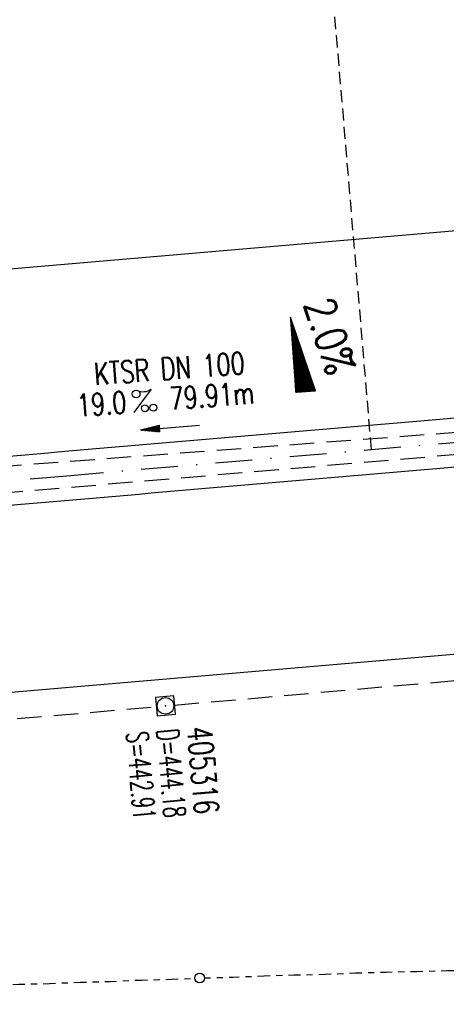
# Model space of a CAD drawing. Extents: x 0 to 1135, y 0 to 420.
# Tile 5 of 50: x 287 to 322, y 164 to 244. Entities that reach past the tile are written whole.
import ezdxf
from ezdxf.enums import TextEntityAlignment as Align

# ---------------------------------------------------------------- set-up
doc = ezdxf.new("R2010")
doc.units = 0
doc.header["$LTSCALE"] = 2
doc.header["$MEASUREMENT"] = 0
for name, pattern in [('ACAD_ISO03W100', [0.5, 0.25, -0.25]), ('AUSGEZOGEN', [0]), ('GESTRICH-X2', [1.5, 1, -0.5]), ('GESTRICHELT', [0.75, 0.5, -0.25]), ('STRICHPT-X3', [3, 1.5, -0.75, 0, -0.75])]:
    doc.linetypes.add(name, pattern=pattern)
doc.layers.get('0').update_dxf_attribs({"linetype": 'AUSGEZOGEN'})
for name, color, linetype in [('ACHSE', 250, 'STRICHPT-X3'), ('FBR', 8, 'CONTINUOUS'), ('GEF', 7, 'AUSGEZOGEN'), ('HEKTOM', 250, 'GESTRICHELT'), ('KANAL', 7, 'GESTRICH-X2'), ('PFEIL', 7, 'CONTINUOUS'), ('SCHACHTNR', 6, 'CONTINUOUS'), ('SCHSYMBOL', 7, 'CONTINUOUS'), ('TEXTO', 4, 'CONTINUOUS'), ('TEXTU', 4, 'CONTINUOUS'), ('Tiefenentwässerung_und_Sammelle', 15, 'CONTINUOUS')]:
    doc.layers.add(name, color=color, linetype=linetype)
doc.styles.add('ROMANS', font='romans.shx', dxfattribs={"width": 0.8})

# ---------------------------------------------------------------- blocks, each defined once
blk = doc.blocks.new('20')
blk.add_lwpolyline([(-0.754, -0.751), (0.754, -0.751), (0.754, 0.75), (-0.754, 0.75)], close=True)
blk.add_circle((0, 0), 0.676)
blk.add_point((0, 0))
blk = doc.blocks.new('PROM')
blk.add_line((1.566, 1.817), (0.019, 0.015))
for centre, radius in [((0.317, 1.51), 0.317), ((0.943, 0.291), 0.283), ((1.645, 0.287), 0.283)]:
    blk.add_circle(centre, radius)
blk.add_arc((0.992, 2.682), 1.033, 239.14139, 303.35492)
blk = doc.blocks.new('PFEIL2')
at = {"color": 0}
for p, q in [((0.88, 0.002), (-2.401, -0.012)), ((0.881, -0.271), (0.879, 0.276)), ((0.879, 0.276), (2.429, 0.009)), ((0.911, 0.27), (0.879, 0.265)), ((0.965, 0.261), (0.879, 0.246)), ((1.019, 0.252), (0.879, 0.228)), ((1.073, 0.242), (0.879, 0.209)), ((1.127, 0.233), (0.879, 0.191)), ((1.181, 0.224), (0.879, 0.172)), ((1.235, 0.214), (0.879, 0.154)), ((1.289, 0.205), (0.879, 0.135)), ((1.343, 0.196), (0.879, 0.117)), ((1.397, 0.187), (0.879, 0.098)), ((1.451, 0.177), (0.879, 0.08)), ((1.505, 0.168), (0.879, 0.061)), ((1.559, 0.159), (0.88, 0.043)), ((1.613, 0.149), (0.88, 0.024)), ((1.668, 0.14), (0.88, 0.006)), ((1.722, 0.131), (0.88, -0.013)), ((1.776, 0.121), (0.88, -0.031)), ((1.83, 0.112), (0.88, -0.05)), ((1.884, 0.103), (0.88, -0.068)), ((1.938, 0.094), (0.88, -0.087)), ((1.992, 0.084), (0.88, -0.105)), ((2.046, 0.075), (0.88, -0.124)), ((2.1, 0.066), (0.88, -0.142)), ((2.154, 0.056), (0.88, -0.161)), ((2.208, 0.047), (0.88, -0.179)), ((2.262, 0.038), (0.881, -0.198)), ((2.316, 0.029), (0.881, -0.216)), ((2.37, 0.019), (0.881, -0.235)), ((2.424, 0.01), (0.881, -0.253)), ((2.429, 0.009), (0.881, -0.271))]:
    blk.add_line(p, q, dxfattribs=at)
blk = doc.blocks.new('*X16')
at = {"color": 0}
for p, q in [((725.827, 193.844), (727.436, 195.453)), ((725.827, 193.853), (727.427, 195.453)), ((725.827, 193.861), (727.418, 195.453)), ((725.827, 193.87), (727.409, 195.453)), ((725.827, 193.879), (727.401, 195.453)), ((725.827, 193.888), (727.392, 195.453)), ((725.827, 193.897), (727.383, 195.453)), ((725.827, 193.906), (727.374, 195.453)), ((725.827, 193.914), (727.365, 195.453)), ((725.827, 193.923), (727.356, 195.453)), ((725.827, 193.932), (727.347, 195.453)), ((725.827, 193.941), (727.339, 195.453)), ((725.827, 193.95), (727.33, 195.453)), ((725.827, 193.959), (727.321, 195.453)), ((725.827, 193.967), (727.312, 195.453)), ((725.827, 193.976), (727.303, 195.453)), ((725.827, 193.985), (727.294, 195.453)), ((725.827, 193.994), (727.286, 195.453)), ((725.827, 194.003), (727.277, 195.453)), ((725.827, 194.012), (727.268, 195.453)), ((725.827, 194.02), (727.259, 195.453)), ((725.827, 194.029), (727.25, 195.453)), ((725.827, 194.038), (727.241, 195.453)), ((725.827, 194.047), (727.233, 195.453)), ((725.827, 194.056), (727.224, 195.453)), ((725.827, 194.065), (727.215, 195.453)), ((725.827, 194.073), (727.206, 195.453)), ((725.827, 194.082), (727.197, 195.453)), ((725.827, 194.091), (727.188, 195.453)), ((725.827, 194.1), (727.18, 195.453)), ((725.827, 194.109), (727.171, 195.453)), ((725.827, 194.118), (727.162, 195.453)), ((725.827, 194.127), (727.153, 195.453)), ((725.827, 194.135), (727.144, 195.453)), ((725.827, 194.144), (727.135, 195.453)), ((725.827, 194.153), (727.127, 195.453)), ((725.827, 194.162), (727.118, 195.453)), ((725.827, 194.171), (727.109, 195.453)), ((725.827, 194.18), (727.1, 195.453)), ((725.827, 194.188), (727.091, 195.453)), ((725.827, 194.197), (727.082, 195.453)), ((725.827, 194.206), (727.073, 195.453)), ((725.827, 194.215), (727.065, 195.453)), ((725.827, 194.224), (727.056, 195.453)), ((725.827, 194.233), (727.047, 195.453)), ((725.827, 194.241), (727.038, 195.453)), ((725.827, 194.25), (727.029, 195.453)), ((725.827, 194.259), (727.02, 195.453)), ((725.827, 194.268), (727.012, 195.453)), ((725.827, 194.277), (727.003, 195.453)), ((725.827, 194.286), (726.994, 195.453)), ((725.827, 194.294), (726.985, 195.453)), ((725.827, 194.303), (726.976, 195.453)), ((725.827, 194.312), (726.967, 195.453)), ((725.827, 194.321), (726.959, 195.453)), ((725.827, 194.33), (726.95, 195.453)), ((725.827, 194.339), (726.941, 195.453)), ((725.827, 194.348), (726.932, 195.453)), ((725.827, 194.356), (726.923, 195.453)), ((725.827, 194.365), (726.914, 195.453)), ((725.827, 194.374), (726.906, 195.453)), ((725.827, 194.383), (726.897, 195.453)), ((725.827, 194.392), (726.888, 195.453)), ((725.827, 194.401), (726.879, 195.453)), ((725.827, 194.409), (726.87, 195.453)), ((725.827, 194.418), (726.861, 195.453)), ((725.827, 194.427), (726.853, 195.453)), ((725.827, 194.436), (726.844, 195.453)), ((725.827, 194.445), (726.835, 195.453)), ((725.827, 194.454), (726.826, 195.453)), ((725.827, 194.462), (726.817, 195.453)), ((725.827, 194.471), (726.808, 195.453)), ((725.827, 194.48), (726.799, 195.453)), ((725.827, 194.489), (726.791, 195.453)), ((725.827, 194.498), (726.782, 195.453)), ((725.827, 194.507), (726.773, 195.453)), ((725.827, 194.515), (726.764, 195.453)), ((725.827, 194.524), (726.755, 195.453)), ((725.827, 194.533), (726.746, 195.453)), ((725.827, 194.542), (726.738, 195.453)), ((725.827, 194.551), (726.729, 195.453)), ((725.827, 194.56), (726.72, 195.453)), ((725.827, 194.568), (726.711, 195.453)), ((725.827, 194.577), (726.702, 195.453)), ((725.827, 194.586), (726.693, 195.453)), ((725.827, 194.595), (726.685, 195.453)), ((725.827, 194.604), (726.676, 195.453)), ((725.827, 194.613), (726.667, 195.453)), ((725.827, 194.622), (726.658, 195.453)), ((725.827, 194.63), (726.649, 195.453)), ((725.827, 194.639), (726.64, 195.453)), ((725.827, 194.648), (726.632, 195.453)), ((725.827, 194.657), (726.623, 195.453)), ((725.827, 194.666), (726.614, 195.453)), ((725.827, 194.675), (726.605, 195.453)), ((725.827, 194.683), (726.596, 195.453)), ((725.827, 194.692), (726.587, 195.453)), ((725.827, 194.701), (726.579, 195.453)), ((725.827, 194.71), (726.57, 195.453)), ((725.827, 194.719), (726.561, 195.453)), ((725.827, 194.728), (726.552, 195.453)), ((725.827, 194.736), (726.543, 195.453)), ((725.827, 194.745), (726.534, 195.453)), ((725.827, 194.754), (726.525, 195.453)), ((725.827, 194.763), (726.517, 195.453)), ((725.827, 194.772), (726.508, 195.453)), ((725.827, 194.781), (726.499, 195.453)), ((725.827, 194.789), (726.49, 195.453)), ((725.827, 194.798), (726.481, 195.453)), ((725.827, 194.807), (726.472, 195.453)), ((725.827, 194.816), (726.464, 195.453)), ((725.827, 194.825), (726.455, 195.453)), ((725.827, 194.834), (726.446, 195.453)), ((725.827, 194.842), (726.437, 195.453)), ((725.827, 194.851), (726.428, 195.453)), ((725.827, 194.86), (726.419, 195.453)), ((725.827, 194.869), (726.411, 195.453)), ((725.827, 194.878), (726.402, 195.453)), ((725.827, 194.887), (726.393, 195.453)), ((725.827, 194.896), (726.384, 195.453)), ((725.827, 194.904), (726.375, 195.453)), ((725.827, 194.913), (726.366, 195.453)), ((725.827, 194.922), (726.358, 195.453)), ((725.827, 194.931), (726.349, 195.453)), ((725.827, 194.94), (726.34, 195.453)), ((725.827, 194.949), (726.331, 195.453)), ((725.827, 194.957), (726.322, 195.453)), ((725.827, 194.966), (726.313, 195.453)), ((725.827, 194.975), (726.305, 195.453)), ((725.827, 194.984), (726.296, 195.453)), ((725.827, 194.993), (726.287, 195.453)), ((725.827, 195.002), (726.278, 195.453)), ((725.827, 195.01), (726.269, 195.453)), ((725.827, 195.019), (726.26, 195.453)), ((725.827, 195.028), (726.251, 195.453)), ((725.827, 195.037), (726.243, 195.453)), ((725.827, 195.046), (726.234, 195.453)), ((725.827, 195.055), (726.225, 195.453)), ((725.827, 195.063), (726.216, 195.453)), ((725.827, 195.072), (726.207, 195.453)), ((725.827, 195.081), (726.198, 195.453)), ((725.827, 195.09), (726.19, 195.453)), ((725.827, 195.099), (726.181, 195.453)), ((725.827, 195.108), (726.172, 195.453)), ((725.827, 195.116), (726.163, 195.453)), ((725.827, 195.125), (726.154, 195.453)), ((725.827, 195.134), (726.145, 195.453)), ((725.827, 195.143), (726.137, 195.453)), ((725.827, 195.152), (726.128, 195.453)), ((725.827, 195.161), (726.119, 195.453)), ((725.827, 195.17), (726.11, 195.453)), ((725.827, 195.178), (726.101, 195.453)), ((725.827, 195.187), (726.092, 195.453)), ((725.827, 195.196), (726.084, 195.453)), ((725.827, 195.205), (726.075, 195.453)), ((725.827, 195.214), (726.066, 195.453)), ((725.827, 195.223), (726.057, 195.453)), ((725.827, 195.231), (726.048, 195.453)), ((725.827, 195.24), (726.039, 195.453)), ((725.827, 195.249), (726.031, 195.453)), ((725.827, 195.258), (726.022, 195.453)), ((725.827, 195.267), (726.013, 195.453)), ((725.827, 195.276), (726.004, 195.453)), ((725.827, 195.284), (725.995, 195.453)), ((725.827, 195.293), (725.986, 195.453)), ((725.827, 195.302), (725.977, 195.453)), ((725.827, 195.311), (725.969, 195.453)), ((725.827, 195.32), (725.96, 195.453)), ((725.827, 195.329), (725.951, 195.453)), ((725.827, 195.337), (725.942, 195.453)), ((725.827, 195.346), (725.933, 195.453)), ((725.827, 195.355), (725.924, 195.453)), ((725.827, 195.364), (725.916, 195.453)), ((725.827, 195.373), (725.907, 195.453)), ((725.827, 195.382), (725.898, 195.453)), ((725.827, 195.39), (725.889, 195.453)), ((725.827, 195.399), (725.88, 195.453)), ((725.827, 195.408), (725.871, 195.453)), ((725.827, 195.417), (725.863, 195.453)), ((725.827, 195.426), (725.854, 195.453)), ((725.827, 195.435), (725.845, 195.453)), ((725.827, 195.444), (725.836, 195.453)), ((725.827, 193.826), (727.433, 195.433)), ((725.827, 193.817), (727.43, 195.421)), ((725.827, 193.808), (727.427, 195.409)), ((725.827, 193.799), (727.424, 195.397)), ((725.827, 193.791), (727.421, 195.385)), ((725.827, 193.782), (727.418, 195.373)), ((725.827, 193.773), (727.414, 195.361)), ((725.827, 193.764), (727.411, 195.349)), ((725.827, 193.755), (727.408, 195.337)), ((725.827, 193.746), (727.405, 195.325)), ((725.827, 193.738), (727.402, 195.313)), ((725.827, 193.729), (727.399, 195.301)), ((725.827, 193.72), (727.395, 195.289)), ((725.827, 193.711), (727.392, 195.277)), ((725.827, 193.702), (727.389, 195.265)), ((725.827, 193.693), (727.386, 195.253)), ((725.827, 193.685), (727.383, 195.241)), ((725.827, 193.676), (727.38, 195.229)), ((725.827, 193.667), (727.377, 195.217)), ((725.827, 193.658), (727.373, 195.205)), ((725.827, 193.649), (727.37, 195.193)), ((725.827, 193.64), (727.367, 195.181)), ((725.827, 193.632), (727.364, 195.169)), ((725.827, 193.623), (727.361, 195.157)), ((725.827, 193.614), (727.358, 195.145)), ((725.827, 193.605), (727.354, 195.133)), ((725.827, 193.596), (727.351, 195.121)), ((725.827, 193.587), (727.348, 195.109)), ((725.827, 193.579), (727.345, 195.097)), ((725.827, 193.57), (727.342, 195.085)), ((725.827, 193.561), (727.339, 195.073)), ((725.827, 193.552), (727.336, 195.061)), ((725.827, 193.543), (727.332, 195.049)), ((725.827, 193.534), (727.329, 195.037)), ((725.827, 193.525), (727.326, 195.025)), ((725.827, 193.517), (727.323, 195.013)), ((725.827, 193.508), (727.32, 195.001)), ((725.827, 193.499), (727.317, 194.989)), ((725.827, 193.49), (727.313, 194.977)), ((725.827, 193.481), (727.31, 194.965)), ((725.827, 193.472), (727.307, 194.953)), ((725.827, 193.464), (727.304, 194.941)), ((725.827, 193.455), (727.301, 194.929)), ((725.827, 193.446), (727.298, 194.917)), ((725.827, 193.437), (727.295, 194.905)), ((725.827, 193.428), (727.291, 194.893)), ((725.827, 193.419), (727.288, 194.881)), ((725.827, 193.411), (727.285, 194.869)), ((725.827, 193.402), (727.282, 194.857)), ((725.827, 193.393), (727.279, 194.845)), ((725.827, 193.384), (727.276, 194.833)), ((725.827, 193.375), (727.272, 194.821)), ((725.827, 193.366), (727.269, 194.809)), ((725.827, 193.358), (727.266, 194.797)), ((725.827, 193.349), (727.263, 194.785)), ((725.827, 193.34), (727.26, 194.773)), ((725.827, 193.331), (727.257, 194.761)), ((725.827, 193.322), (727.254, 194.749)), ((725.827, 193.313), (727.25, 194.737)), ((725.827, 193.305), (727.247, 194.725)), ((725.827, 193.296), (727.244, 194.713)), ((725.827, 193.287), (727.241, 194.701)), ((725.827, 193.278), (727.238, 194.689)), ((725.827, 193.269), (727.235, 194.677)), ((725.827, 193.26), (727.231, 194.665)), ((725.827, 193.251), (727.228, 194.653)), ((725.827, 193.243), (727.225, 194.641)), ((725.827, 193.234), (727.222, 194.629)), ((725.827, 193.225), (727.219, 194.617)), ((725.827, 193.216), (727.216, 194.605)), ((725.827, 193.207), (727.213, 194.593)), ((725.827, 193.198), (727.209, 194.581)), ((725.827, 193.19), (727.206, 194.569)), ((725.827, 193.181), (727.203, 194.557)), ((725.827, 193.172), (727.2, 194.545)), ((725.827, 193.163), (727.197, 194.533)), ((725.827, 193.154), (727.194, 194.521)), ((725.827, 193.145), (727.19, 194.509)), ((725.827, 193.137), (727.187, 194.497)), ((725.827, 193.128), (727.184, 194.485)), ((725.827, 193.119), (727.181, 194.473)), ((725.827, 193.11), (727.178, 194.461)), ((725.827, 193.101), (727.175, 194.449)), ((725.827, 193.092), (727.172, 194.437)), ((725.827, 193.084), (727.168, 194.425)), ((725.827, 193.075), (727.165, 194.413)), ((725.827, 193.066), (727.162, 194.401)), ((725.827, 193.057), (727.159, 194.389)), ((725.827, 193.048), (727.156, 194.377)), ((725.827, 193.039), (727.153, 194.365)), ((725.827, 193.031), (727.149, 194.353)), ((725.827, 193.022), (727.146, 194.341)), ((725.827, 193.013), (727.143, 194.329)), ((725.827, 193.004), (727.14, 194.317)), ((725.827, 192.995), (727.137, 194.305)), ((725.827, 192.986), (727.134, 194.293)), ((725.827, 192.977), (727.131, 194.281)), ((725.827, 192.969), (727.127, 194.269)), ((725.827, 192.96), (727.124, 194.257)), ((725.827, 192.951), (727.121, 194.245)), ((725.827, 192.942), (727.118, 194.233)), ((725.827, 192.933), (727.115, 194.221)), ((725.827, 192.924), (727.112, 194.209)), ((725.827, 192.916), (727.108, 194.197)), ((725.827, 192.907), (727.105, 194.185)), ((725.827, 192.898), (727.102, 194.173)), ((725.827, 192.889), (727.099, 194.161)), ((725.827, 192.88), (727.096, 194.15)), ((725.827, 192.871), (727.093, 194.138)), ((725.827, 192.863), (727.09, 194.126)), ((725.827, 192.854), (727.086, 194.114)), ((725.827, 192.845), (727.083, 194.102)), ((725.827, 192.836), (727.08, 194.09)), ((725.827, 192.827), (727.077, 194.078)), ((725.827, 192.818), (727.074, 194.066)), ((725.827, 192.81), (727.071, 194.054)), ((725.827, 192.801), (727.068, 194.042)), ((725.827, 192.792), (727.064, 194.03)), ((725.827, 192.783), (727.061, 194.018)), ((725.827, 192.774), (727.058, 194.006)), ((725.827, 192.765), (727.055, 193.994)), ((725.827, 192.757), (727.052, 193.982)), ((725.827, 192.748), (727.049, 193.97)), ((725.827, 192.739), (727.045, 193.958)), ((725.827, 192.73), (727.042, 193.946)), ((725.827, 192.721), (727.039, 193.934)), ((725.827, 192.712), (727.036, 193.922)), ((725.827, 192.703), (727.033, 193.91)), ((725.827, 192.695), (727.03, 193.898)), ((725.827, 192.686), (727.027, 193.886)), ((725.827, 192.677), (727.023, 193.874)), ((725.827, 192.668), (727.02, 193.862)), ((725.827, 192.659), (727.017, 193.85)), ((725.827, 192.65), (727.014, 193.838)), ((725.827, 192.642), (727.011, 193.826)), ((725.827, 192.633), (727.008, 193.814)), ((725.827, 192.624), (727.004, 193.802)), ((725.827, 192.615), (727.001, 193.79)), ((725.827, 192.606), (726.998, 193.778)), ((725.827, 192.597), (726.995, 193.766)), ((725.827, 192.589), (726.992, 193.754)), ((725.827, 192.58), (726.989, 193.742)), ((725.827, 192.571), (726.986, 193.73)), ((725.827, 192.562), (726.982, 193.718)), ((725.827, 192.553), (726.979, 193.706)), ((725.827, 192.544), (726.976, 193.694)), ((725.827, 192.536), (726.973, 193.682)), ((725.827, 192.527), (726.97, 193.67)), ((725.827, 192.518), (726.967, 193.658)), ((725.827, 192.509), (726.963, 193.646)), ((725.827, 192.5), (726.96, 193.634)), ((725.827, 192.491), (726.957, 193.622)), ((725.827, 192.483), (726.954, 193.61)), ((725.827, 192.474), (726.951, 193.598)), ((725.827, 192.465), (726.948, 193.586)), ((725.827, 192.456), (726.945, 193.574)), ((725.827, 192.447), (726.941, 193.562)), ((725.827, 192.438), (726.938, 193.55)), ((725.827, 192.429), (726.935, 193.538)), ((725.827, 192.421), (726.932, 193.526)), ((725.827, 192.412), (726.929, 193.514)), ((725.827, 192.403), (726.926, 193.502)), ((725.827, 192.394), (726.922, 193.49)), ((725.827, 192.385), (726.919, 193.478)), ((725.827, 192.376), (726.916, 193.466)), ((725.827, 192.368), (726.913, 193.454)), ((725.827, 192.359), (726.91, 193.442)), ((725.827, 192.35), (726.907, 193.43)), ((725.827, 192.341), (726.904, 193.418)), ((725.827, 192.332), (726.9, 193.406)), ((725.827, 192.323), (726.897, 193.394)), ((725.827, 192.315), (726.894, 193.382)), ((725.827, 192.306), (726.891, 193.37)), ((725.827, 192.297), (726.888, 193.358)), ((725.827, 192.288), (726.885, 193.346)), ((725.827, 192.279), (726.881, 193.334)), ((725.827, 192.27), (726.878, 193.322)), ((725.827, 192.262), (726.875, 193.31)), ((725.827, 192.253), (726.872, 193.298)), ((725.827, 192.244), (726.869, 193.286)), ((725.827, 192.235), (726.866, 193.274)), ((725.827, 192.226), (726.863, 193.262)), ((725.827, 192.217), (726.859, 193.25)), ((725.827, 192.209), (726.856, 193.238)), ((725.827, 192.2), (726.853, 193.226)), ((725.827, 192.191), (726.85, 193.214)), ((725.827, 192.182), (726.847, 193.202)), ((725.827, 192.173), (726.844, 193.19)), ((725.827, 192.164), (726.84, 193.178)), ((725.827, 192.155), (726.837, 193.166)), ((725.827, 192.147), (726.834, 193.154)), ((725.827, 192.138), (726.831, 193.142)), ((725.827, 192.129), (726.828, 193.13)), ((725.827, 192.12), (726.825, 193.118)), ((725.827, 192.111), (726.822, 193.106)), ((725.827, 192.102), (726.818, 193.094)), ((725.827, 192.094), (726.815, 193.082)), ((725.827, 192.085), (726.812, 193.07)), ((725.827, 192.076), (726.809, 193.058)), ((725.827, 192.067), (726.806, 193.046)), ((725.827, 192.058), (726.803, 193.034)), ((725.827, 192.049), (726.799, 193.022)), ((725.827, 192.041), (726.796, 193.01)), ((725.827, 192.032), (726.793, 192.998)), ((725.827, 192.023), (726.79, 192.986)), ((725.827, 192.014), (726.787, 192.974)), ((725.827, 192.005), (726.784, 192.962)), ((725.827, 191.996), (726.781, 192.95)), ((725.827, 191.988), (726.777, 192.938)), ((725.827, 191.979), (726.774, 192.926)), ((725.827, 191.97), (726.771, 192.914)), ((725.827, 191.961), (726.768, 192.902)), ((725.827, 191.952), (726.765, 192.89)), ((725.827, 191.943), (726.762, 192.878)), ((725.827, 191.935), (726.758, 192.866)), ((725.827, 191.926), (726.755, 192.854)), ((725.827, 191.917), (726.752, 192.842)), ((725.827, 191.908), (726.749, 192.83)), ((725.827, 191.899), (726.746, 192.818)), ((725.827, 191.89), (726.743, 192.806)), ((725.827, 191.881), (726.74, 192.794)), ((725.827, 191.873), (726.736, 192.782)), ((725.827, 191.864), (726.733, 192.77)), ((725.827, 191.855), (726.73, 192.758)), ((725.827, 191.846), (726.727, 192.746)), ((725.827, 191.837), (726.724, 192.734)), ((725.827, 191.828), (726.721, 192.722)), ((725.827, 191.82), (726.717, 192.71)), ((725.827, 191.811), (726.714, 192.698)), ((725.827, 191.802), (726.711, 192.686)), ((725.827, 191.793), (726.708, 192.674)), ((725.827, 191.784), (726.705, 192.662)), ((725.827, 191.775), (726.702, 192.65)), ((725.827, 191.767), (726.699, 192.639)), ((725.827, 191.758), (726.695, 192.627)), ((725.827, 191.749), (726.692, 192.615)), ((725.827, 191.74), (726.689, 192.603)), ((725.827, 191.731), (726.686, 192.591)), ((725.827, 191.722), (726.683, 192.579)), ((725.827, 191.714), (726.68, 192.567)), ((725.827, 191.705), (726.677, 192.555)), ((725.827, 191.696), (726.673, 192.543)), ((725.827, 191.687), (726.67, 192.531)), ((725.827, 191.678), (726.667, 192.519)), ((725.827, 191.669), (726.664, 192.507)), ((725.827, 191.66), (726.661, 192.495)), ((725.827, 191.652), (726.658, 192.483)), ((725.827, 191.643), (726.654, 192.471)), ((725.827, 191.634), (726.651, 192.459)), ((725.827, 191.625), (726.648, 192.447)), ((725.827, 191.616), (726.645, 192.435)), ((725.827, 191.607), (726.642, 192.423)), ((725.827, 191.599), (726.639, 192.411)), ((725.827, 191.59), (726.636, 192.399)), ((725.827, 191.581), (726.632, 192.387)), ((725.827, 191.572), (726.629, 192.375)), ((725.827, 191.563), (726.626, 192.363)), ((725.827, 191.554), (726.623, 192.351)), ((725.827, 191.546), (726.62, 192.339)), ((725.827, 191.537), (726.617, 192.327)), ((725.827, 191.528), (726.613, 192.315)), ((725.827, 191.519), (726.61, 192.303)), ((725.827, 191.51), (726.607, 192.291)), ((725.827, 191.501), (726.604, 192.279)), ((725.827, 191.493), (726.601, 192.267)), ((725.827, 191.484), (726.598, 192.255)), ((725.827, 191.475), (726.595, 192.243)), ((725.827, 191.466), (726.591, 192.231)), ((725.827, 191.457), (726.588, 192.219)), ((725.827, 191.448), (726.585, 192.207)), ((725.827, 191.44), (726.582, 192.195)), ((725.827, 191.431), (726.579, 192.183)), ((725.827, 191.422), (726.576, 192.171)), ((725.827, 191.413), (726.572, 192.159)), ((725.827, 191.404), (726.569, 192.147)), ((725.827, 191.395), (726.566, 192.135)), ((725.827, 191.386), (726.563, 192.123)), ((725.827, 191.378), (726.56, 192.111)), ((725.827, 191.369), (726.557, 192.099)), ((725.827, 191.36), (726.554, 192.087)), ((725.827, 191.351), (726.55, 192.075)), ((725.827, 191.342), (726.547, 192.063)), ((725.827, 191.333), (726.544, 192.051)), ((725.827, 191.325), (726.541, 192.039)), ((725.827, 191.316), (726.538, 192.027)), ((725.827, 191.307), (726.535, 192.015)), ((725.827, 191.298), (726.531, 192.003)), ((725.827, 191.289), (726.528, 191.991)), ((725.827, 191.28), (726.525, 191.979)), ((725.827, 191.272), (726.522, 191.967)), ((725.827, 191.263), (726.519, 191.955)), ((725.827, 191.254), (726.516, 191.943)), ((725.827, 191.245), (726.513, 191.931)), ((725.827, 191.236), (726.509, 191.919)), ((725.827, 191.227), (726.506, 191.907)), ((725.827, 191.219), (726.503, 191.895)), ((725.827, 191.21), (726.5, 191.883)), ((725.827, 191.201), (726.497, 191.871)), ((725.827, 191.192), (726.494, 191.859)), ((725.827, 191.183), (726.49, 191.847)), ((725.827, 191.174), (726.487, 191.835)), ((725.827, 191.166), (726.484, 191.823)), ((725.827, 191.157), (726.481, 191.811)), ((725.827, 191.148), (726.478, 191.799)), ((725.827, 191.139), (726.475, 191.787)), ((725.827, 191.13), (726.472, 191.775)), ((725.827, 191.121), (726.468, 191.763)), ((725.827, 191.112), (726.465, 191.751)), ((725.827, 191.104), (726.462, 191.739)), ((725.827, 191.095), (726.459, 191.727)), ((725.827, 191.086), (726.456, 191.715)), ((725.827, 191.077), (726.453, 191.703)), ((725.827, 191.068), (726.449, 191.691)), ((725.827, 191.059), (726.446, 191.679)), ((725.827, 191.051), (726.443, 191.667)), ((725.827, 191.042), (726.44, 191.655)), ((725.827, 191.033), (726.437, 191.643)), ((725.827, 191.024), (726.434, 191.631)), ((725.827, 191.015), (726.431, 191.619)), ((725.827, 191.006), (726.427, 191.607)), ((725.827, 190.998), (726.424, 191.595)), ((725.827, 190.989), (726.421, 191.583)), ((725.827, 190.98), (726.418, 191.571)), ((725.827, 190.971), (726.415, 191.559)), ((725.827, 190.962), (726.412, 191.547)), ((725.827, 190.953), (726.408, 191.535)), ((725.827, 190.945), (726.405, 191.523)), ((725.827, 190.936), (726.402, 191.511)), ((725.827, 190.927), (726.399, 191.499)), ((725.827, 190.918), (726.396, 191.487)), ((725.827, 190.909), (726.393, 191.475)), ((725.827, 190.9), (726.39, 191.463)), ((725.827, 190.892), (726.386, 191.451)), ((725.827, 190.883), (726.383, 191.439)), ((725.827, 190.874), (726.38, 191.427)), ((725.827, 190.865), (726.377, 191.415)), ((725.827, 190.856), (726.374, 191.403)), ((725.827, 190.847), (726.371, 191.391)), ((725.827, 190.838), (726.367, 191.379)), ((725.827, 190.83), (726.364, 191.367)), ((725.827, 190.821), (726.361, 191.355)), ((725.827, 190.812), (726.358, 191.343)), ((725.827, 190.803), (726.355, 191.331)), ((725.827, 190.794), (726.352, 191.319)), ((725.827, 190.785), (726.349, 191.307)), ((725.827, 190.777), (726.345, 191.295)), ((725.827, 190.768), (726.342, 191.283)), ((725.827, 190.759), (726.339, 191.271)), ((725.827, 190.75), (726.336, 191.259)), ((725.827, 190.741), (726.333, 191.247)), ((725.827, 190.732), (726.33, 191.235)), ((725.827, 190.724), (726.326, 191.223)), ((725.827, 190.715), (726.323, 191.211)), ((725.827, 190.706), (726.32, 191.199)), ((725.827, 190.697), (726.317, 191.187)), ((725.827, 190.688), (726.314, 191.175)), ((725.827, 190.679), (726.311, 191.163)), ((725.827, 190.671), (726.308, 191.151)), ((725.827, 190.662), (726.304, 191.139)), ((725.827, 190.653), (726.301, 191.128)), ((725.827, 190.644), (726.298, 191.116)), ((725.827, 190.635), (726.295, 191.104)), ((725.827, 190.626), (726.292, 191.092)), ((725.827, 190.618), (726.289, 191.08)), ((725.827, 190.609), (726.286, 191.068)), ((725.827, 190.6), (726.282, 191.056)), ((725.827, 190.591), (726.279, 191.044)), ((725.827, 190.582), (726.276, 191.032)), ((725.827, 190.573), (726.273, 191.02)), ((725.827, 190.564), (726.27, 191.008)), ((725.827, 190.556), (726.267, 190.996)), ((725.827, 190.547), (726.263, 190.984)), ((725.827, 190.538), (726.26, 190.972)), ((725.827, 190.529), (726.257, 190.96)), ((725.827, 190.52), (726.254, 190.948)), ((725.827, 190.511), (726.251, 190.936)), ((725.827, 190.503), (726.248, 190.924)), ((725.827, 190.494), (726.245, 190.912)), ((725.827, 190.485), (726.241, 190.9)), ((725.827, 190.476), (726.238, 190.888)), ((725.827, 190.467), (726.235, 190.876)), ((725.827, 190.458), (726.232, 190.864)), ((725.827, 190.45), (726.229, 190.852)), ((725.827, 190.441), (726.226, 190.84)), ((725.827, 190.432), (726.222, 190.828)), ((725.827, 190.423), (726.219, 190.816)), ((725.827, 190.414), (726.216, 190.804)), ((725.827, 190.405), (726.213, 190.792)), ((725.827, 190.397), (726.21, 190.78)), ((725.827, 190.388), (726.207, 190.768)), ((725.827, 190.379), (726.204, 190.756)), ((725.827, 190.37), (726.2, 190.744)), ((725.827, 190.361), (726.197, 190.732)), ((725.827, 190.352), (726.194, 190.72)), ((725.827, 190.344), (726.191, 190.708)), ((725.827, 190.335), (726.188, 190.696)), ((725.827, 190.326), (726.185, 190.684)), ((725.827, 190.317), (726.181, 190.672)), ((725.827, 190.308), (726.178, 190.66)), ((725.827, 190.299), (726.175, 190.648)), ((725.827, 190.29), (726.172, 190.636)), ((725.827, 190.282), (726.169, 190.624)), ((725.827, 190.273), (726.166, 190.612)), ((725.827, 190.264), (726.163, 190.6)), ((725.827, 190.255), (726.159, 190.588)), ((725.827, 190.246), (726.156, 190.576)), ((725.827, 190.237), (726.153, 190.564)), ((725.827, 190.229), (726.15, 190.552)), ((725.827, 190.22), (726.147, 190.54)), ((725.827, 190.211), (726.144, 190.528)), ((725.827, 190.202), (726.14, 190.516)), ((725.827, 190.193), (726.137, 190.504)), ((725.827, 190.184), (726.134, 190.492)), ((725.827, 190.176), (726.131, 190.48)), ((725.827, 190.167), (726.128, 190.468)), ((725.827, 190.158), (726.125, 190.456)), ((725.827, 190.149), (726.122, 190.444)), ((725.827, 190.14), (726.118, 190.432)), ((725.827, 190.131), (726.115, 190.42)), ((725.827, 190.123), (726.112, 190.408)), ((725.827, 190.114), (726.109, 190.396)), ((725.827, 190.105), (726.106, 190.384)), ((725.827, 190.096), (726.103, 190.372)), ((725.827, 190.087), (726.099, 190.36)), ((725.827, 190.078), (726.096, 190.348)), ((725.827, 190.07), (726.093, 190.336)), ((725.827, 190.061), (726.09, 190.324)), ((725.827, 190.052), (726.087, 190.312)), ((725.827, 190.043), (726.084, 190.3)), ((725.827, 190.034), (726.081, 190.288)), ((725.827, 190.025), (726.077, 190.276)), ((725.827, 190.016), (726.074, 190.264)), ((725.827, 190.008), (726.071, 190.252)), ((725.827, 189.999), (726.068, 190.24)), ((725.827, 189.99), (726.065, 190.228)), ((725.827, 189.981), (726.062, 190.216)), ((725.827, 189.972), (726.058, 190.204)), ((725.827, 189.963), (726.055, 190.192)), ((725.827, 189.955), (726.052, 190.18)), ((725.827, 189.946), (726.049, 190.168)), ((725.827, 189.937), (726.046, 190.156)), ((725.827, 189.928), (726.043, 190.144)), ((725.827, 189.919), (726.04, 190.132)), ((725.827, 189.91), (726.036, 190.12)), ((725.827, 189.902), (726.033, 190.108)), ((725.827, 189.893), (726.03, 190.096)), ((725.827, 189.884), (726.027, 190.084)), ((725.827, 189.875), (726.024, 190.072)), ((725.827, 189.866), (726.021, 190.06)), ((725.827, 189.857), (726.017, 190.048)), ((725.827, 189.849), (726.014, 190.036)), ((725.827, 189.84), (726.011, 190.024)), ((725.827, 189.831), (726.008, 190.012)), ((725.827, 189.822), (726.005, 190)), ((725.827, 189.813), (726.002, 189.988)), ((725.827, 189.804), (725.999, 189.976)), ((725.827, 189.796), (725.995, 189.964)), ((725.827, 189.787), (725.992, 189.952)), ((725.827, 189.778), (725.989, 189.94)), ((725.827, 189.769), (725.986, 189.928)), ((725.827, 189.76), (725.983, 189.916)), ((725.827, 189.751), (725.98, 189.904)), ((725.827, 189.742), (725.976, 189.892)), ((725.827, 189.734), (725.973, 189.88)), ((725.827, 189.725), (725.97, 189.868)), ((725.827, 189.716), (725.967, 189.856)), ((725.827, 189.707), (725.964, 189.844)), ((725.827, 189.698), (725.961, 189.832)), ((725.827, 189.689), (725.958, 189.82)), ((725.827, 189.681), (725.954, 189.808)), ((725.827, 189.672), (725.951, 189.796)), ((725.827, 189.663), (725.948, 189.784)), ((725.827, 189.654), (725.945, 189.772)), ((725.827, 189.645), (725.942, 189.76)), ((725.827, 189.636), (725.939, 189.748)), ((725.827, 189.628), (725.935, 189.736)), ((725.827, 189.619), (725.932, 189.724)), ((725.827, 189.61), (725.929, 189.712)), ((725.827, 189.601), (725.926, 189.7)), ((725.827, 189.592), (725.923, 189.688)), ((725.827, 189.583), (725.92, 189.676)), ((725.827, 189.575), (725.917, 189.664)), ((725.827, 189.566), (725.913, 189.652)), ((725.827, 189.557), (725.91, 189.64)), ((725.827, 189.548), (725.907, 189.628)), ((725.827, 189.539), (725.904, 189.616)), ((725.827, 189.53), (725.901, 189.605)), ((725.827, 189.521), (725.898, 189.593)), ((725.827, 189.513), (725.895, 189.581)), ((725.827, 189.504), (725.891, 189.569)), ((725.827, 189.495), (725.888, 189.557)), ((725.827, 189.486), (725.885, 189.545)), ((725.827, 189.477), (725.882, 189.533)), ((725.827, 189.468), (725.879, 189.521)), ((725.827, 189.46), (725.876, 189.509)), ((725.827, 189.451), (725.872, 189.497)), ((725.827, 189.442), (725.869, 189.485)), ((725.827, 189.433), (725.866, 189.473)), ((725.827, 189.424), (725.863, 189.461)), ((725.827, 189.415), (725.86, 189.449)), ((725.827, 189.407), (725.857, 189.437)), ((725.827, 189.398), (725.854, 189.425)), ((725.827, 189.389), (725.85, 189.413)), ((725.827, 189.38), (725.847, 189.401)), ((725.827, 189.371), (725.844, 189.389)), ((725.827, 189.362), (725.841, 189.377)), ((725.827, 189.354), (725.838, 189.365)), ((725.827, 189.345), (725.835, 189.353)), ((725.827, 189.336), (725.831, 189.341))]:
    blk.add_line(p, q, dxfattribs=at)
blk = doc.blocks.new('GEF')
at = {"color": 0}
for p, q in [((0.01, 0.018), (0.01, 6.148)), ((1.622, 6.148), (0.01, 0.018)), ((0.01, 6.148), (1.622, 6.148))]:
    blk.add_line(p, q, dxfattribs=at)
blk.add_blockref('*X16', (-725.817, -189.305), dxfattribs=at)

msp = doc.modelspace()

# ---------------------------------------------------------------- linework, layer by layer
at = {"layer": 'ACHSE'}
msp.add_lwpolyline([(25, 184.121), (166.268, 196.261), (290.809, 206.964), (340.625, 211.245), (365.534, 213.386), (390.441, 215.527), (412.764, 217.447), (415.35, 217.668), (440.27, 219.659), (465.21, 221.401), (490.164, 222.894), (515.134, 224.14), (540.113, 225.136), (565.103, 225.883), (590.098, 226.381), (615.096, 226.63), (640.096, 226.631)], dxfattribs=at)
at = {"layer": 'FBR'}
for points in [[(88.009, 187.528, 0), (104.839, 188.975, 0), (166.439, 194.269, -0.000002), (228.71, 199.62, 0.000002), (290.98, 204.971, 0.000001), (321.649, 207.607, 0.000001), (340.796, 209.253, 0.000002), (353.251, 210.323, -0.000001), (365.705, 211.394, -0.000007), (378.159, 212.464, 0.000001), (390.613, 213.534, 0.000044), (401.774, 214.494, -0.000046), (412.936, 215.454, -0.000156), (413.09, 215.467, -0.00001), (415.515, 215.674, -0.001332), (425.355, 216.487, -0.000871), (440.419, 217.664, -0.001621), (451.283, 218.459, -0.001254), (465.339, 219.405, -0.001246)], [(87.666, 191.514, 0), (104.497, 192.96, 0), (166.097, 198.254, -0.000002), (228.367, 203.605, 0.000002), (290.638, 208.957, 0.000001), (321.307, 211.592, 0.000001), (340.454, 213.238, 0.000002), (352.908, 214.308, -0.000001), (365.363, 215.379, -0.000007), (377.816, 216.449, 0.000001), (390.27, 217.519, 0.000044), (401.432, 218.479, -0.000045), (412.593, 219.44, -0.000156), (412.748, 219.453, -0.00001), (415.185, 219.661, -0.001332), (425.036, 220.474, -0.00087), (440.121, 221.653, -0.001621), (451.001, 222.449, -0.001254), (465.08, 223.397, -0.001246)]]:
    msp.add_lwpolyline(points, format="xyb", dxfattribs=at)
for points in [[(25, 201.434), (164.791, 213.448), (289.332, 224.151), (339.148, 228.432), (364.057, 230.573), (388.964, 232.713), (411.286, 234.633), (413.93, 234.859), (438.982, 236.861), (464.093, 238.615), (489.219, 240.119), (514.36, 241.373), (539.512, 242.376), (564.673, 243.127), (589.84, 243.63), (615.01, 243.88), (640.182, 243.881)], [(25, 166.807), (167.745, 179.075), (292.286, 189.777), (342.102, 194.059), (367.011, 196.2), (391.918, 198.34), (414.243, 200.26), (416.77, 200.476), (441.558, 202.457), (466.326, 204.187), (491.109, 205.67), (515.907, 206.907), (540.715, 207.896), (565.532, 208.638), (590.355, 209.133), (615.182, 209.38), (640.01, 209.381)]]:
    msp.add_lwpolyline(points, dxfattribs=at)
at = {"layer": 'HEKTOM'}
msp.add_line((315.716, 209.091), (312.344, 248.98), dxfattribs=at)
at = {"layer": 'KANAL'}
for p, q in [((276.135, 207.018), (354.319, 212.901)), ((276.243, 204.757), (354.386, 211.407)), ((299.616, 188.205), (364, 193.845)), ((232.939, 182.539), (298.126, 188.068))]:
    msp.add_line(p, q, dxfattribs=at)
at = {"layer": 'Tiefenentwässerung_und_Sammelle', "linetype": 'ACAD_ISO03W100'}
for points in [[(302.066, 165.909), (304.409, 165.965), (306.931, 166.076), (309.398, 166.141), (311.915, 166.201), (314.437, 166.311), (316.905, 166.377), (319.422, 166.437), (321.939, 166.498), (324.456, 166.558), (326.928, 166.673), (329.446, 166.733), (331.963, 166.794), (334.43, 166.859), (336.948, 166.92), (339.465, 166.98), (341.982, 167.041), (344.449, 167.106), (346.967, 167.166), (347.127, 167.17)], [(265.633, 164.533), (269.378, 164.697), (271.9, 164.807), (274.368, 164.872), (276.89, 164.983), (279.412, 165.093), (281.884, 165.208), (284.401, 165.268), (286.873, 165.383), (289.391, 165.444), (291.913, 165.554), (294.38, 165.619), (296.902, 165.729), (299.419, 165.79), (301.267, 165.876)]]:
    msp.add_lwpolyline(points, dxfattribs=at)
at = {"layer": 'Tiefenentwässerung_und_Sammelle', "linetype": 'Continuous'}
msp.add_circle((301.666, 165.894), 0.4, dxfattribs=at)

# ---------------------------------------------------------------- block references
at = {"layer": 'GEF', "xscale": -1, "rotation": 184.0750666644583}
msp.add_blockref('GEF', (309.07, 219.928), dxfattribs=at)
at = {"layer": 'PFEIL', "rotation": 184.3022522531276}
msp.add_blockref('PFEIL2', (299.25, 210.892), dxfattribs=at)
at = {"layer": 'SCHSYMBOL', "rotation": 4.911952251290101}
msp.add_blockref('20', (298.873, 188.142), dxfattribs=at)
at = {"layer": 'TEXTU', "rotation": 4.302252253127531}
msp.add_blockref('PROM', (296.268, 212.114), dxfattribs=at)

# ---------------------------------------------------------------- texts
at = {"layer": 'GEF', "style": 'ROMANS', "width": 0.8}
msp.add_text('2.0%%%', height=2.5, rotation=288.00167, dxfattribs=at).set_placement((310.166, 221.001))
at = {"layer": 'SCHACHTNR', "style": 'ROMANS'}
for s, height, width, p in [('S=442.91', 1.8, 0.6, (295.657, 185.956)), ('D=444.18', 1.8, 0.6, (298.136, 186.174)), ('405316', 2, 0.7, (300.644, 186.38))]:
    msp.add_text(s, height=height, rotation=274.91195, dxfattribs=dict(at, width=width)).set_placement(p)
at = {"layer": 'TEXTO', "style": 'ROMANS', "width": 0.75}
msp.add_text('KTSR DN 100', height=1.8, rotation=4.30225, dxfattribs=at).set_placement((299.266, 214.831), align=Align.CENTER)
at = {"layer": 'TEXTU', "style": 'ROMANS', "width": 0.75}
for s, p in [('79.91m', (299.269, 212.351)), ('19.0', (291.699, 211.786))]:
    msp.add_text(s, height=1.8, rotation=4.30225, dxfattribs=at).set_placement(p)

doc.saveas('drawing.dxf')
